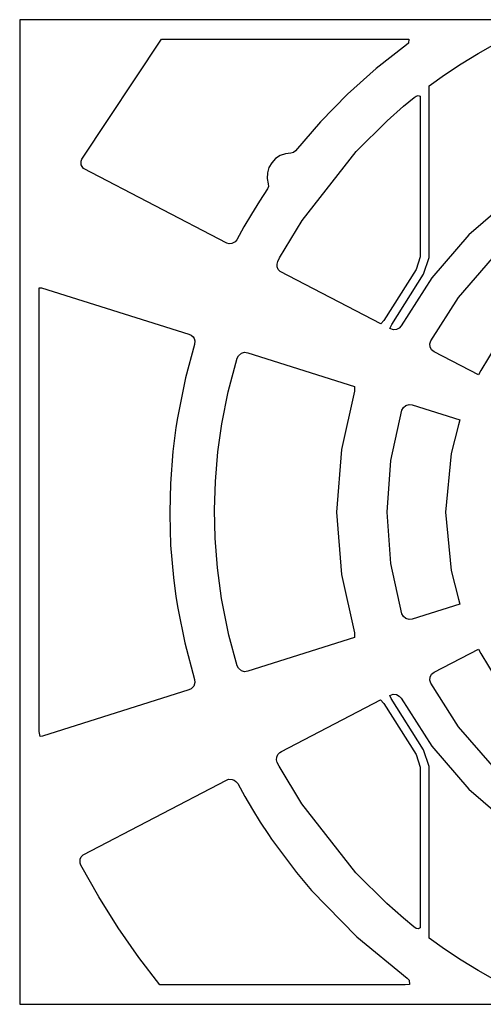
# Model space of a CAD drawing. Header units: inches. Extents: x -9.8 to 9.8, y -7.9 to 7.9.
# Tile 1 of 11: x -9.8 to -2.4, y -7.9 to 7.9. Entities that reach past the tile are written whole.
import ezdxf

# ---------------------------------------------------------------- set-up
doc = ezdxf.new("R2010")
doc.units = ezdxf.units.IN
doc.layers.get('0').update_dxf_attribs({"true_color": 0xc2ced6})

msp = doc.modelspace()

# ---------------------------------------------------------------- linework, layer by layer
for points in [[(-9.843, -7.874), (9.843, -7.874), (9.843, 7.874), (-9.843, 7.874), (-9.843, -7.874)], [(-9.843, -7.874), (9.843, -7.874), (9.843, 7.874), (-9.843, 7.874), (-9.843, -7.874)], [(-8.86, 5.611), (-8.849, 5.642), (-7.578, 7.564), (-3.621, 7.564), (-3.629, 7.501), (-3.657, 7.47), (-4.143, 7.091), (-4.603, 6.681), (-5.034, 6.241), (-5.435, 5.774), (-5.467, 5.748), (-5.506, 5.74), (-5.595, 5.731), (-5.679, 5.701), (-5.753, 5.652), (-5.814, 5.587), (-5.858, 5.509), (-5.883, 5.424), (-5.886, 5.335), (-5.869, 5.248), (-5.865, 5.206), (-5.88, 5.169), (-6.011, 4.969), (-6.137, 4.766), (-6.258, 4.56), (-6.373, 4.351), (-6.397, 4.319), (-6.449, 4.292), (-6.495, 4.29), (-6.531, 4.302), (-8.82, 5.496), (-8.844, 5.524), (-8.858, 5.554), (-8.86, 5.611)], [(-8.86, 5.611), (-8.849, 5.642), (-7.578, 7.564), (-3.621, 7.564), (-3.629, 7.501), (-3.657, 7.47), (-4.143, 7.091), (-4.603, 6.681), (-5.034, 6.241), (-5.435, 5.774), (-5.467, 5.748), (-5.506, 5.74), (-5.595, 5.731), (-5.679, 5.701), (-5.753, 5.652), (-5.814, 5.587), (-5.858, 5.509), (-5.883, 5.424), (-5.886, 5.335), (-5.869, 5.248), (-5.865, 5.206), (-5.88, 5.169), (-6.011, 4.969), (-6.137, 4.766), (-6.258, 4.56), (-6.373, 4.351), (-6.397, 4.319), (-6.449, 4.292), (-6.495, 4.29), (-6.531, 4.302), (-8.82, 5.496), (-8.844, 5.524), (-8.858, 5.554), (-8.86, 5.611)], [(-3.892, 3), (-3.385, 3.806), (-3.299, 4.068), (-3.299, 6.815), (-3.05, 6.994), (-2.786, 7.169), (-2.515, 7.334), (-2.239, 7.488)], [(-4.019, 3.061), (-4.07, 3.009), (-5.679, 3.848), (-5.709, 3.88), (-5.726, 3.92), (-5.729, 3.963), (-5.718, 4.005), (-5.687, 4.063), (-5.327, 4.663), (-4.466, 5.764), (-3.97, 6.258), (-3.708, 6.489), (-3.539, 6.628), (-3.503, 6.653), (-3.471, 6.661), (-3.44, 6.651), (-3.44, 4.081), (-3.506, 3.88), (-4.019, 3.061)], [(-3.286, 2.69), (-3.272, 2.739), (-2.829, 3.43), (-2.286, 4.058), (-1.659, 4.601), (-0.967, 5.043), (-0.919, 5.058), (-0.868, 5.053), (-0.824, 5.029), (-0.792, 4.99), (-0.422, 4.279), (-0.495, 4.24), (-0.9, 3.998), (-1.279, 3.717), (-1.628, 3.4), (-1.945, 3.05), (-2.226, 2.671), (-2.471, 2.262), (-2.507, 2.193), (-3.218, 2.563), (-3.257, 2.595), (-3.281, 2.64), (-3.286, 2.69)], [(-1.974, 5.027), (-2.661, 4.433), (-3.255, 3.746), (-3.744, 2.98), (-3.775, 2.942), (-3.819, 2.918), (-3.869, 2.913), (-3.926, 2.936), (-3.892, 3)], [(-9.532, -3.513), (-9.532, 3.587), (-9.495, 3.588), (-7.137, 2.845), (-7.104, 2.83), (-7.072, 2.801), (-7.055, 2.773), (-7.044, 2.74), (-7.048, 2.677), (-7.192, 2.145), (-7.322, 1.504), (-7.345, 1.353), (-7.394, 0.97), (-7.434, 0.455), (-7.445, 0), (-7.445, -0.039), (-7.43, -0.533), (-7.386, -1.047), (-7.345, -1.353), (-7.316, -1.537), (-7.205, -2.093), (-7.048, -2.677), (-7.043, -2.729), (-7.06, -2.783), (-7.104, -2.83), (-7.137, -2.845), (-9.478, -3.584), (-9.515, -3.589), (-9.532, -3.513)], [(-4.488, -2.005), (-6.195, -2.548), (-6.247, -2.554), (-6.298, -2.539), (-6.345, -2.498), (-6.365, -2.459), (-6.497, -1.97), (-6.615, -1.381), (-6.681, -0.891), (-6.718, -0.418), (-6.728, 0.036), (-6.714, 0.489), (-6.673, 0.962), (-6.61, 1.411), (-6.508, 1.922), (-6.365, 2.459), (-6.345, 2.498), (-6.298, 2.539), (-6.247, 2.554), (-6.195, 2.548), (-4.488, 2.005), (-4.488, 1.93), (-4.7, 1), (-4.779, 0), (-4.7, -1), (-4.488, -1.93), (-4.488, -2.005)], [(-3.967, 0), (-3.908, 0.823), (-3.731, 1.629), (-3.707, 1.674), (-3.668, 1.706), (-3.619, 1.721), (-3.569, 1.716), (-2.805, 1.475), (-2.829, 1.396), (-2.944, 0.938), (-3.036, 0), (-2.944, -0.938), (-2.829, -1.396), (-2.805, -1.475), (-3.569, -1.716), (-3.619, -1.721), (-3.668, -1.706), (-3.707, -1.674), (-3.731, -1.629), (-3.908, -0.823), (-3.967, 0)], [(-3.281, -2.64), (-3.257, -2.595), (-3.218, -2.563), (-2.507, -2.193), (-2.471, -2.262), (-2.226, -2.671), (-1.945, -3.05), (-1.628, -3.4), (-1.279, -3.717), (-0.9, -3.998), (-0.495, -4.24), (-0.422, -4.279), (-0.792, -4.99), (-0.824, -5.029), (-0.868, -5.053), (-0.919, -5.058), (-0.967, -5.043), (-1.662, -4.598), (-2.286, -4.058), (-2.826, -3.434), (-3.272, -2.739), (-3.286, -2.69), (-3.281, -2.64)], [(-3.927, -2.933), (-3.871, -2.913), (-3.819, -2.918), (-3.774, -2.943), (-3.744, -2.98), (-3.255, -3.746), (-2.661, -4.433), (-1.974, -5.027), (-1.208, -5.515), (-1.17, -5.547), (-1.146, -5.591), (-1.141, -5.64), (-1.155, -5.688), (-2.078, -7.427), (-2.14, -7.498), (-2.239, -7.488), (-2.515, -7.334), (-2.786, -7.169), (-3.05, -6.994), (-3.299, -6.815), (-3.299, -4.068), (-3.385, -3.806), (-3.902, -2.983), (-3.927, -2.933)], [(-3.44, -6.592), (-3.441, -6.652), (-3.472, -6.667), (-3.503, -6.659), (-3.54, -6.635), (-3.709, -6.496), (-3.973, -6.264), (-4.47, -5.769), (-5.333, -4.665), (-5.694, -4.063), (-5.725, -4.005), (-5.736, -3.962), (-5.732, -3.919), (-5.715, -3.879), (-5.686, -3.846), (-5.658, -3.828), (-4.073, -3.003), (-4.019, -3.061), (-3.506, -3.88), (-3.44, -4.081), (-3.44, -6.592)], [(-3.68, -7.564), (-7.6, -7.564), (-7.937, -7.126), (-8.269, -6.649), (-8.578, -6.157), (-8.863, -5.65), (-8.876, -5.615), (-8.874, -5.55), (-8.859, -5.516), (-8.829, -5.482), (-6.539, -4.287), (-6.504, -4.274), (-6.444, -4.276), (-6.413, -4.288), (-6.385, -4.308), (-6.358, -4.343), (-6.243, -4.552), (-6.123, -4.757), (-5.997, -4.96), (-5.866, -5.159), (-5.817, -5.231), (-5.42, -5.765), (-5.179, -6.053), (-4.453, -6.797), (-3.648, -7.455), (-3.619, -7.487), (-3.609, -7.559), (-3.68, -7.564)]]:
    msp.add_lwpolyline(points)

doc.saveas('drawing.dxf')
